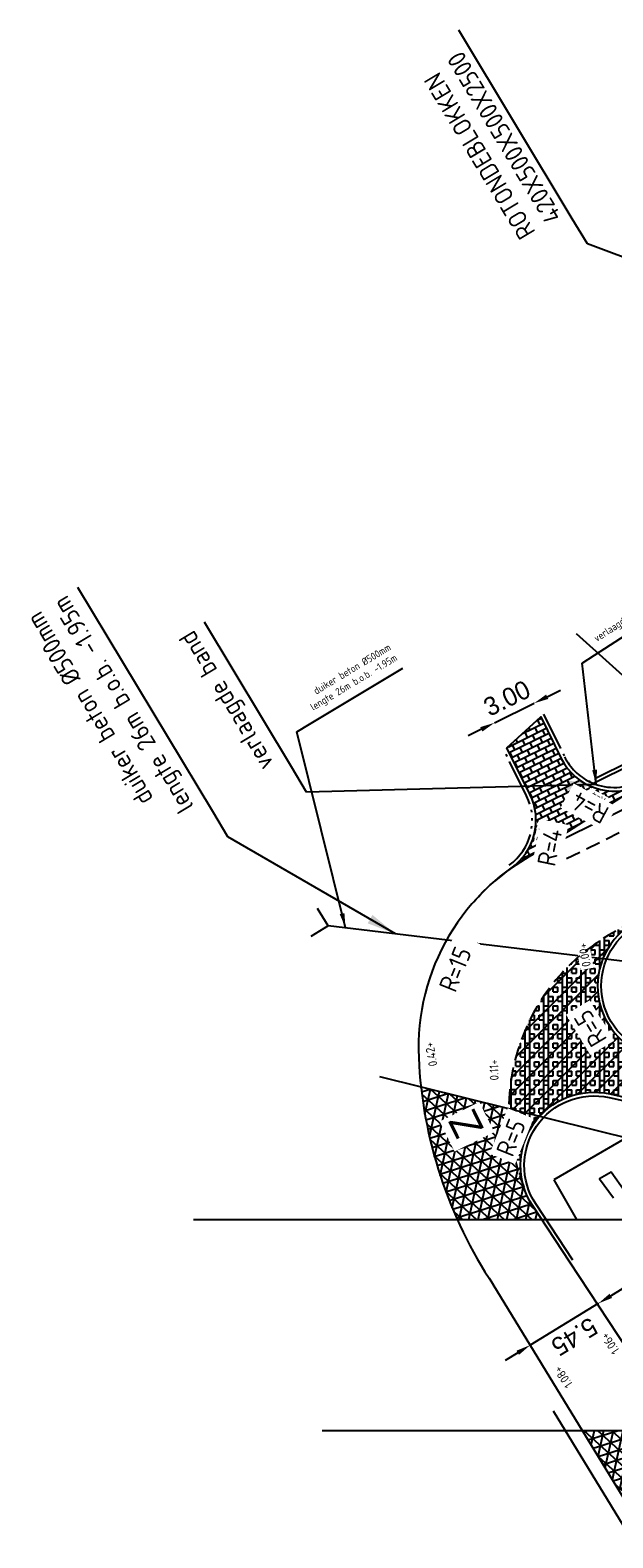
# Model space of a CAD drawing. Header units: metres. Extents: x 121793 to 127505, y 451003 to 453667.
# Tile 17 of 40: x 122106 to 122146, y 452543 to 452645. Entities that reach past the tile are written whole.
import ezdxf

# ---------------------------------------------------------------- set-up
doc = ezdxf.new("R2010")
doc.units = ezdxf.units.M
doc.header["$LTSCALE"] = 4
for name, pattern in [('DASHED2', [0.375, 0.25, -0.125]), ('ontwerpbestand sloot WK$0$STIPPELFIJN', [0.375, 0.25, -0.125]), ('PROFIEL', [3.8999999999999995, 3, -0.3, 0.3, -0.3]), ('STREEP-3X-PUNT', [1.1700000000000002, 0.65, -0.1, 0.04, -0.1, 0.04, -0.1, 0.04, -0.1]), ('STREEP-4X-PUNT', [1.3100000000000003, 0.65, -0.1, 0.04, -0.1, 0.04, -0.1, 0.04, -0.1, 0.04, -0.1])]:
    doc.linetypes.add(name, pattern=pattern)
for name, color, linetype in [('A-NW-SCHEIDING-LIJN', 2, 'DASHED2'), ('WEG-NW-ARCERING18', 1, 'Continuous'), ('WEG-NW-BAND 130_150x250mm', 7, 'STREEP-3X-PUNT'), ('WEG-NW-BAND-10_20', 7, 'STREEP-4X-PUNT'), ('WEG-NW-BAND-15_25', 7, 'FENCELINE1'), ('WEG-NW-BERM', 3, 'Continuous'), ('WEG-NW-HOOGTE ROTONDE', 4, 'Continuous'), ('WEG-NW-MARKERING', 7, 'ontwerpbestand sloot WK$0$STIPPELFIJN'), ('WEG-NW-RIOLERING TEKST 1 op 200', 7, 'Continuous'), ('WEG-NW-RIOOL DUIKER', 4, 'Continuous'), ('WEG-NW-VERHARDING', 42, 'Continuous'), ('WEG-NW-VERHARDINGSTYPE', 2, 'Continuous'), ('WEG-NW-WATERGANG', 5, 'Continuous'), ('WEG-NW-WERKGRENS', 10, 'PROFIEL'), ('WEG-XX-BEMATING25', 7, 'Continuous'), ('WEG-XX-HULPLIJNEN', 40, 'Continuous'), ('WEG-XX-TEKST 1 op 200', 7, 'Continuous'), ('WEG-XX-TEKST25', 7, 'Continuous'), ('WEG-XX-TEKST25 RADIUS', 7, 'Continuous'), ('WEG-XX-TEKST25 RADIUS 1 op 200', 7, 'Continuous')]:
    doc.layers.add(name, color=color, linetype=linetype)
doc.styles.add('DIMENSIE', font='provutr.shx')
doc.styles.add('ontwerpbestand sloot WK$0$50MM-500', font='provutr.shx', dxfattribs={"height": 2.5})
doc.styles.add('ontwerpbestand sloot WK$0$DIMENSIE', font='provutr.shx')
doc.styles.add('STANDAARD', font='isocp2.shx')
doc.linetypes.add('FENCELINE1', pattern='A,6.35,-2.54,[133,ltypeshp.shx,S=2.54,R=0,X=-2.54,Y=0],-2.54,25.4', length=36.83)
doc.dimstyles.new('ontwerpbestand sloot WK$0$WVV500', dxfattribs={"dimtxt": 1.25, "dimasz": 1, "dimexe": 0, "dimexo": 2, "dimgap": 0.5, "dimtad": 1, "dimzin": 0, "dimdsep": 46, "dimtxsty": 'ontwerpbestand sloot WK$0$DIMENSIE', "dimcen": 0, "dimdle": 1.25, "dimclrd": 256, "dimclre": 256, "dimclrt": 256, "dimaunit": 2, "dimadec": 0, "dimazin": 0, "dimtfac": 1, "dimtdec": 3, "dimtix": 1, "dimtmove": 2, "dimatfit": 3, "dimfxl": 0, "dimtolj": 1, "dimtzin": 0, "dimarcsym": 0})
doc.dimstyles.new('WVV500', dxfattribs={"dimtxt": 1.25, "dimasz": 1, "dimexe": 0, "dimexo": 2, "dimgap": 0.5, "dimtad": 1, "dimzin": 0, "dimdsep": 46, "dimtxsty": 'DIMENSIE', "dimcen": 0, "dimdle": 1.25, "dimclrd": 256, "dimclre": 256, "dimclrt": 256, "dimaunit": 2, "dimadec": 0, "dimazin": 0, "dimtfac": 1, "dimtdec": 3, "dimtix": 1, "dimtmove": 2, "dimatfit": 3, "dimfxl": 0, "dimtolj": 1, "dimtzin": 0, "dimarcsym": 0})
pattern_1 = [(257.6794, (122132.495604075, 452564.389984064), (0.6203752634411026, -0.1354973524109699), []), (317.6794, (122132.495604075, 452564.389984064), (0.427531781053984, 0.4695120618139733), []), (17.67939999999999, (122132.495604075, 452564.389984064), (-0.1928434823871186, 0.6050094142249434), [])]

# ---------------------------------------------------------------- blocks, each defined once
blk = doc.blocks.new('*D76')
at = {"layer": 'Defpoints', "color": 0, "linetype": 'Continuous', "transparency": 16777216}
for p in [(122141.0763421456, 452597.7624332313), (122138.3873879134, 452596.4321982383)]:
    blk.add_point(p, dxfattribs=at)
at = {"layer": 'WEG-XX-BEMATING25', "linetype": 'Continuous', "lineweight": -2, "transparency": 16777216}
for p, q in [((122141.0888883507, 452599.9923127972), (122141.9852064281, 452600.4357244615)), ((122137.503616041, 452598.2186661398), (122140.1925702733, 452599.5489011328)), ((122140.1895188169, 452599.5550693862), (122140.1925702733, 452599.5489011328)), ((122137.5005645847, 452598.2248343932), (122137.503616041, 452598.2186661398)), ((122136.6072979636, 452597.7752544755), (122135.7109798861, 452597.3318428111))]:
    blk.add_line(p, q, dxfattribs=at)
at = {"layer": 'WEG-XX-BEMATING25', "linetype": 'Continuous', "transparency": 16777216}
for points in [[(122141.0149864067, 452600.1416991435), (122141.1627902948, 452599.8429264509), (122140.1925702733, 452599.5489011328)], [(122136.5333960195, 452597.9246408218), (122136.6811999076, 452597.6258681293), (122137.503616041, 452598.2186661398)]]:
    blk.add_solid(points, dxfattribs=at)
at = {"layer": 'WEG-XX-BEMATING25', "linetype": 'Continuous', "transparency": 16777216, "insert": (122138.3491338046, 452599.8923865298), "char_height": 1.25, "attachment_point": 5, "rotation": 26.321762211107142, "style": 'ontwerpbestand sloot WK$0$DIMENSIE', "bg_fill": 3, "box_fill_scale": 1.1, "bg_fill_color": 256, "bg_fill_true_color": 13158600, "bg_fill_transparency": 0}
blk.add_mtext('\\A1;3.00', dxfattribs=at)
at = {"layer": 'Defpoints', "color": 0, "linetype": 'Continuous', "transparency": 16777216}
blk.add_point((122140.1925702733, 452599.5489011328), dxfattribs=at)
blk = doc.blocks.new('*D93')
at = {"layer": 'Defpoints', "color": 0, "linetype": 'Continuous', "transparency": 16777216}
for p in [(122145.6411842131, 452556.8970159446), (122139.9335063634, 452555.8228669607), (122141.009492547, 452554.0638392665)]:
    blk.add_point(p, dxfattribs=at)
at = {"layer": 'WEG-XX-BEMATING25', "linetype": 'Continuous', "lineweight": -2, "transparency": 16777216}
for p, q in [((122145.4182586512, 452559.1778554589), (122146.271319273, 452559.699667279)), ((122144.5975605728, 452558.6031371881), (122144.5651980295, 452558.6560436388)), ((122139.0804457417, 452555.3010551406), (122138.22738512, 452554.7792433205)), ((122139.9658689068, 452555.7699605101), (122139.9335063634, 452555.8228669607))]:
    blk.add_line(p, q, dxfattribs=at)
at = {"layer": 'WEG-XX-BEMATING25', "linetype": 'Continuous', "transparency": 16777216}
for points in [[(122145.3312900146, 452559.3200322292), (122145.5052272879, 452559.0356786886), (122144.5651980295, 452558.6560436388)], [(122138.993477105, 452555.4432319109), (122139.1674143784, 452555.1588783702), (122139.9335063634, 452555.8228669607)]]:
    blk.add_solid(points, dxfattribs=at)
at = {"layer": 'WEG-XX-BEMATING25', "linetype": 'Continuous', "transparency": 16777216, "insert": (122142.9418161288, 452556.3935797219), "char_height": 1.25, "attachment_point": 5, "rotation": 211.45386346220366, "style": 'ontwerpbestand sloot WK$0$DIMENSIE', "bg_fill": 3, "box_fill_scale": 1.1, "bg_fill_color": 256, "bg_fill_true_color": 13158600, "bg_fill_transparency": 0}
blk.add_mtext('\\A1;5.45', dxfattribs=at)
at = {"layer": 'WEG-XX-BEMATING25', "linetype": 'Continuous', "lineweight": -2, "transparency": 16777216}
blk.add_line((122144.5651980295, 452558.6560436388), (122139.9335063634, 452555.8228669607), dxfattribs=at)

msp = doc.modelspace()

# ---------------------------------------------------------------- hatches: boundary and pattern name
at = {"layer": 'WEG-NW-ARCERING18'}
h = msp.add_hatch(dxfattribs=at)
h.set_pattern_fill('BRICK', color=256, scale=0.06, angle=26.3217622, style=0)
h.set_pattern_definition([(26.3217622, (0, 0), (-0.1689398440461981, 0.3414971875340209), []), (116.3217622, (0, 0), (-0.6829943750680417, -0.3378796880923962), [0.3809999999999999, -0.3809999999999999]), (116.3217622, (0.3414971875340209, 0.1689398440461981), (-0.6829943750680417, -0.3378796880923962), [-0.3809999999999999, 0.3809999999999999])])
h.paths.add_polyline_path([(122147.4100415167, 452593.9803738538, -0.4142135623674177), (122142.0511225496, 452595.7919995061), (122140.6495270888, 452598.6252027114), (122138.3514729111, 452596.5047972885), (122139.9104175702, 452593.3535263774, -0.368680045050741), (122138.6405661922, 452588.318158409, -0.02200183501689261), (122139.7490549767, 452589.0338799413)])
h = msp.add_hatch(dxfattribs=at)
h.set_pattern_fill('ANSI31', color=256, scale=0.25, angle=359.9147, style=0)
h.set_pattern_definition([(44.91470000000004, (0, 0), (-0.560429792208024, 0.562100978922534), [])])
edge = h.paths.add_edge_path()
edge.add_arc((122152.3329014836, 452571.8272561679), 13.86265331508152, 112.1129413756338, 130.7094385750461)
edge.add_line((122143.2913561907, 452582.3355203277), (122144.8795356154, 452582.1448858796))
edge.add_arc((122149.5219175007, 452580.2879285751), 4.999999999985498, 118.7818922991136, 158.1985420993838, ccw=False)
edge = h.paths.add_edge_path()
edge.add_arc((122144.2777225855, 452568.0518994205), 4.999999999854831, 137.7509182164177, 196.8363971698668)
edge.add_arc((122152.3329014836, 452571.8272561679), 13.86265331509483, 130.709438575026, 202.1360910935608, ccw=False)
edge.add_line((122143.2913561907, 452582.3355203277), (122144.8795356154, 452582.1448858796))
edge.add_arc((122149.5219175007, 452580.287928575), 4.999999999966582, 158.1985420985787, 258.8666788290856)
edge.add_line((122148.5564544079, 452575.3820259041), (122149.2866405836, 452575.2383280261))
edge.add_line((122149.2866405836, 452575.2383280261), (122149.3780717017, 452572.041210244))
edge.add_line((122149.3780717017, 452572.041210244), (122145.3615069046, 452572.9330294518))
edge.add_arc((122144.2777240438, 452568.0519010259), 4.999999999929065, 77.4813980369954, 137.7509430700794)
h = msp.add_hatch(dxfattribs=at)
h.set_pattern_fill('NET3', color=256, scale=0.2, angle=257.6794, style=0)
h.set_pattern_definition(pattern_1)
h.paths.add_polyline_path([(122150.182250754, 452550.0067493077), (122143.4911889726, 452550.0067493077), (122147.1119490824, 452544.0875122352), (122152.0928573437, 452547.1077411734)])

# ---------------------------------------------------------------- linework, layer by layer
at = {"layer": 'WEG-NW-BAND 130_150x250mm', "flags": 128}
msp.add_lwpolyline([(122143.9451168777, 452594.2186954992, 0.2359695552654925), (122147.2979350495, 452594.2038335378, 9.322819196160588e-05), (122147.2992721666, 452594.2044947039), (122150.2519009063, 452595.6651704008, 0.2001604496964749), (122152.6527740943, 452598.423100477, -0.2001604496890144), (122157.07543523, 452603.5034979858), (122157.2630537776, 452603.5963135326, 0.2104368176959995), (122161.5296064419, 452608.6971095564), (122163.1752878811, 452614.3825965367, 0.2008321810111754), (122162.3305819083, 452623.02849832, -0.4068048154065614), (122164.9253488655, 452632.0883768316), (122165.5911917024, 452632.4688560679), (122164.9962704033, 452633.568589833)], format="xyb", dxfattribs=at)
at = {"layer": 'WEG-NW-BAND 130_150x250mm'}
msp.add_lwpolyline([(122140.8410316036, 452598.8019031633), (122142.275202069, 452595.9028524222, 0.1665842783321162), (122144.0014903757, 452594.190799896)], format="xyb", dxfattribs=at)
at = {"layer": 'WEG-NW-BAND-10_20', "flags": 128}
msp.add_lwpolyline([(122165.0934054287, 452633.9120325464), (122164.1811439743, 452633.390743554, 0.4068048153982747), (122161.0097621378, 452622.3175587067, -0.201164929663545), (122161.7381588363, 452614.8125263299), (122160.0887520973, 452609.1141692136, -0.210436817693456), (122156.597936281, 452604.9407906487), (122156.4103177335, 452604.847975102, 0.2001604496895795), (122151.2294861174, 452598.8966523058, -0.2001604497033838), (122149.5867834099, 452597.0096475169), (122143.9451168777, 452594.2186954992)], format="xyb", dxfattribs=at)
at = {"layer": 'WEG-NW-BERM', "flags": 128}
for points in [[(122146.407, 452569.896), (122141.5323869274, 452567.0755263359)], [(122141.5323869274, 452567.0755263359), (122143.0862541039, 452564.389984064)]]:
    msp.add_lwpolyline(points, dxfattribs=at)
at = {"layer": 'WEG-NW-MARKERING', "flags": 128}
msp.add_lwpolyline([(122154.0664485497, 452594.7072681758), (122141.2486548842, 452588.3662611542)], dxfattribs=at)
at = {"layer": 'WEG-NW-RIOOL DUIKER', "flags": 128}
for points in [[(122126.1765586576, 452584.3898662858), (122125.4522128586, 452585.5751323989)], [(122126.1765586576, 452584.3898662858), (122124.9912925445, 452583.6655204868)]]:
    msp.add_lwpolyline(points, dxfattribs=at)
at = {"layer": 'WEG-NW-VERHARDING'}
msp.add_line((122160.5614051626, 452599.3707237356), (122140.6722197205, 452589.5314746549), dxfattribs=at)
at = {"layer": 'WEG-NW-VERHARDING', "linetype": 'Continuous'}
for p, q in [((122152.0928573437, 452547.1077411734), (122142.6268223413, 452561.470777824)), ((122147.1119490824, 452544.0875122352), (122137.4129889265, 452559.9434217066))]:
    msp.add_line(p, q, dxfattribs=at)
at = {"layer": 'WEG-NW-VERHARDING', "linetype": 'Continuous', "flags": 128}
msp.add_lwpolyline([(122165.2174395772, 452633.694971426), (122164.3051781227, 452633.1736824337, 0.4068048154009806), (122161.2298987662, 452622.4360486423, -0.2011043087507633), (122161.9776613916, 452614.7408058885), (122160.3288944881, 452609.0446592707, -0.2104368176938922), (122156.7087891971, 452604.7167111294), (122156.5211706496, 452604.6238955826, 0.2001604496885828), (122151.4667007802, 452598.817727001, -0.2001604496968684), (122149.6976363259, 452596.7855679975), (122144.239638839, 452594.0854776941)], format="xyb", dxfattribs=at)
at = {"layer": 'WEG-NW-VERHARDING'}
msp.add_lwpolyline([(122147.6855095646, 452584.9681108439, 0.01073475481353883), (122147.1145339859, 452584.6702230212, 0.7007590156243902), (122148.5564544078, 452575.3820259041), (122151.3438546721, 452574.8334760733, 0.08875497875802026), (122157.6030407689, 452575.5553313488), (122159.8208460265, 452576.6176098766, 0.4197077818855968), (122160.2825021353, 452577.9682820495), (122158.5582085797, 452581.4017243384, -0.3201550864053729), (122194.7277685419, 452572.1101905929), (122191.7407330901, 452569.6271134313, 0.3532298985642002)], format="xyb", dxfattribs=at)
for centre, radius, start, end in [((122147.3233946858, 452576.0867034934), 15, 116.3217622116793, 182.6258342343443), ((122162.6523233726, 452576.7897121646), 30.34504087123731, 182.6258342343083, 213.721594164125)]:
    msp.add_arc(centre, radius, start, end, dxfattribs=at)
at = {"layer": 'WEG-NW-WATERGANG'}
msp.add_lwpolyline([(122146.3842353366, 452566.2982112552), (122145.4433804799, 452567.6054529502), (122144.661276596, 452567.1529240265), (122145.6127102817, 452565.8518032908)], dxfattribs=at)
at = {"layer": 'WEG-XX-HULPLIJNEN', "flags": 128}
for points in [[(122143.0602150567, 452604.3048481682), (122169.3672589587, 452580.6378808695)], [(122129.6729482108, 452574.1130357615), (122147.0515135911, 452569.8107040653)], [(122117.0034584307, 452564.389984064), (122155.4824229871, 452564.389984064)], [(122125.7724730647, 452550.0067493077), (122164.2514376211, 452550.0067493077)]]:
    msp.add_lwpolyline(points, dxfattribs=at)

# ---------------------------------------------------------------- texts
at = {"layer": 'WEG-NW-RIOLERING TEKST 1 op 200', "insert": (122131.0103219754, 452602.3769170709), "char_height": 0.5, "attachment_point": 9, "rotation": 31.031676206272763, "style": 'STANDAARD'}
msp.add_mtext('duiker beton %%C500mm^Jlengte 26m b.o.b. -1.95m', dxfattribs=at)
at = {"layer": 'WEG-XX-TEKST 1 op 200', "insert": (122148.1476639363, 452605.9172654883), "char_height": 0.5, "attachment_point": 9, "rotation": 32.99223349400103, "style": 'STANDAARD'}
msp.add_mtext('verlaagde band', dxfattribs=at)
at = {"layer": 'WEG-XX-TEKST25', "char_height": 1.25, "rotation": 121.03167620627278, "style": 'STANDAARD'}
for s, insert, attachment_point in [('ROTONDEBLOKKEN\\P420X500X500X2500', (122142.1131427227, 452632.7206731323), 7), ('duiker beton %%C500mm^Jlengte 26m b.o.b. -1.95m', (122108.693237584, 452607.1811299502), 9), ('verlaagde band', (122117.3181797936, 452604.8050117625), 9)]:
    msp.add_mtext(s, dxfattribs=dict(at, insert=insert, attachment_point=attachment_point))

# ---------------------------------------------------------------- leaders
at = {"layer": 'WEG-NW-RIOLERING TEKST 1 op 200', "annotation_type": 0, "has_hookline": 1, "hookline_direction": 0, "text_width": 6.930224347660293, "horizontal_direction": (0.8568824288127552, 0.5155118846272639, 0)}
msp.add_leader([(122127.3602098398, 452584.2477887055), (122124.0443668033, 452597.6025950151), (122124.9012492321, 452598.1181068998)], dimstyle='WVV500', override={"dimasz": 1}, dxfattribs=at)
at = {"layer": 'WEG-XX-TEKST 1 op 200', "annotation_type": 0, "has_hookline": 1, "hookline_direction": 0, "text_width": 4.400000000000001, "horizontal_direction": (0.8387443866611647, 0.5445253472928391, 0)}
msp.add_leader([(122144.4347830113, 452594.0133752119), (122143.4713347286, 452602.2851937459), (122144.3100791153, 452602.8297190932)], dimstyle='WVV500', override={"dimasz": 1}, dxfattribs=at)
at = {"layer": 'WEG-XX-TEKST25', "annotation_type": 0, "has_hookline": 1, "hookline_direction": 0, "horizontal_direction": (-0.515511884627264, 0.8568824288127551, 0)}
for points, text_width in [([(122178.6064660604, 452617.8543216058), (122143.8303636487, 452630.8362230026), (122142.7993398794, 452632.5499878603)], 14.50098425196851), ([(122130.755062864, 452583.8402932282), (122119.3419910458, 452590.4507111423), (122118.3109672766, 452592.1644759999)], 17.32556086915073)]:
    msp.add_leader(points, dimstyle='WVV500', override={"dimasz": 2}, dxfattribs=dict(at, text_width=text_width))

# ---------------------------------------------------------------- next in the draw order: texts
at = {"layer": 'WEG-NW-HOOGTE ROTONDE', "attachment_point": 1, "style": 'STANDAARD', "bg_fill": 3, "box_fill_scale": 1.25, "bg_fill_color": 256, "bg_fill_transparency": 0}
for s, insert, char_height, width, rotation in [('0.42+', (122133.0332592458, 452574.7687500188), 0.6, 1.829177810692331, 100.14469492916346), ('0.11+', (122137.1840589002, 452573.847025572), 0.5999999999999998, 1.82917781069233, 91.40027592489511)]:
    msp.add_mtext(s, dxfattribs=dict(at, insert=insert, char_height=char_height, width=width, rotation=rotation))
at = {"layer": 'WEG-XX-TEKST25 RADIUS 1 op 200', "char_height": 0.5, "attachment_point": 1, "style": 'STANDAARD', "bg_fill": 3, "box_fill_scale": 1.25, "bg_fill_color": 256, "bg_fill_transparency": 0}
for s, insert, width, rotation in [('R=4', (122140.3316248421, 452590.1781487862), 1.213504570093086, 78.33109500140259), ('R=15', (122133.6770597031, 452580.2395474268), 1.418056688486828, 68.12292054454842), ('R=5', (122138.4635111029, 452569.2098407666), 1.062353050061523, 68.12292054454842)]:
    msp.add_mtext(s, dxfattribs=dict(at, insert=insert, width=width, rotation=rotation))

# ---------------------------------------------------------------- next in the draw order: hatches: boundary and pattern name
at = {"layer": 'WEG-NW-ARCERING18'}
h = msp.add_hatch(dxfattribs=at)
h.set_pattern_fill('BOX', color=256, scale=0.05, angle=359.9147, style=0)
h.set_pattern_definition([(89.91470000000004, (122144.6826523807, 452583.0618400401), (-1.269998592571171, 0.001890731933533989), []), (89.91470000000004, (122145.0001520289, 452583.0613673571), (-1.269998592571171, 0.001890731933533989), []), (359.9147, (122144.6826523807, 452583.0618400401), (0.001890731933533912, 1.269998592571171), [-0.3174999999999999, 0.3174999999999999]), (359.9147, (122144.6831250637, 452583.3793396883), (0.001890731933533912, 1.269998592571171), [-0.3174999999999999, 0.3174999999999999]), (359.9147, (122144.6835977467, 452583.6968393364), (0.001890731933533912, 1.269998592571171), [0.3174999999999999, -0.3174999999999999]), (359.9147, (122144.6840704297, 452584.0143389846), (0.001890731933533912, 1.269998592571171), [0.3174999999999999, -0.3174999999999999]), (89.91470000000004, (122145.317651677, 452583.0608946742), (-1.269998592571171, 0.001890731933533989), [0.3174999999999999, -0.3174999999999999]), (89.91470000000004, (122145.6351513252, 452583.0604219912), (-1.269998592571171, 0.001890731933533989), [0.3174999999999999, -0.3174999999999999])])
edge = h.paths.add_edge_path()
edge.add_arc((122152.3329014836, 452571.8272561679), 13.86265331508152, 112.1129413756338, 130.7094385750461)
edge.add_line((122143.2913561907, 452582.3355203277), (122144.8795356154, 452582.1448858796))
edge.add_arc((122149.5219175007, 452580.2879285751), 4.999999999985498, 118.7818922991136, 158.1985420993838, ccw=False)
edge = h.paths.add_edge_path()
edge.add_arc((122144.2777225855, 452568.0518994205), 4.999999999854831, 137.7509182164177, 196.8363971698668)
edge.add_arc((122152.3329014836, 452571.8272561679), 13.86265331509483, 130.709438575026, 202.1360910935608, ccw=False)
edge.add_line((122143.2913561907, 452582.3355203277), (122144.8795356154, 452582.1448858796))
edge.add_arc((122149.5219175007, 452580.287928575), 4.999999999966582, 158.1985420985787, 258.8666788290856)
edge.add_line((122148.5564544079, 452575.3820259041), (122149.2866405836, 452575.2383280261))
edge.add_line((122149.2866405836, 452575.2383280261), (122149.3780717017, 452572.041210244))
edge.add_line((122149.3780717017, 452572.041210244), (122145.3615069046, 452572.9330294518))
edge.add_arc((122144.2777240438, 452568.0519010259), 4.999999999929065, 77.4813980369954, 137.7509430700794)
h = msp.add_hatch(dxfattribs=at)
h.set_pattern_fill('NET3', color=256, scale=0.2, angle=257.6794, style=0)
h.set_pattern_definition(pattern_1)
h.paths.add_polyline_path([(122138.4706670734, 452571.9350248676), (122132.495604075, 452573.4142437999, 0.07752465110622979), (122134.9563263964, 452564.389984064), (122140.7029040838, 452564.389984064), (122140.102864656, 452565.3004379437, -0.0723407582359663), (122139.4920516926, 452566.6036813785, -0.09885090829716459)])
h.paths.add_polyline_path([(122138.9929444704, 452568.8625555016), (122139.447801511, 452569.9953571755), (122138.7789925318, 452570.263905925), (122138.3241354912, 452569.1311042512)], flags=25)

# ---------------------------------------------------------------- next in the draw order: linework, layer by layer
at = {"layer": 'WEG-NW-BAND 130_150x250mm'}
msp.add_lwpolyline([(122138.4958523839, 452588.5220159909, 0.3686800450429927), (122139.6863380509, 452593.2426734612), (122138.1599683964, 452596.3280968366)], format="xyb", dxfattribs=at)
at = {"layer": 'WEG-NW-BAND-15_25', "ltscale": 0.01}
msp.add_lwpolyline([(122142.8355653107, 452561.6083509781), (122140.3116076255, 452565.4380110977, -0.6739099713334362), (122145.3073177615, 452572.6889730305), (122149.9418679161, 452571.6599392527, -0.2583747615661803), (122154.1145809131, 452567.96920576), (122154.7029729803, 452566.3107259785, -0.2311596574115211), (122154.4902950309, 452565.6888817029), (122150.4767624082, 452563.3359771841, 0.2282517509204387), (122159.1487182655, 452554.1026800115, 0.2282517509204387)], format="xyb", dxfattribs=at)
at = {"layer": 'WEG-NW-RIOOL DUIKER', "flags": 128}
msp.add_lwpolyline([(122151.3128792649, 452581.3726702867), (122126.1765586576, 452584.3898662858)], dxfattribs=at)
at = {"layer": 'WEG-NW-VERHARDING'}
for points in [[(122135.9437462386, 452585.8592978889, -0.06105167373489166), (122138.6405661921, 452588.318158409, 0.3686800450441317), (122139.9104175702, 452593.3535263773), (122138.3514729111, 452596.5047972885), (122140.6495270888, 452598.6252027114), (122142.0511225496, 452595.7919995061, 0.4142135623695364), (122147.4100415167, 452593.9803738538), (122150.3627538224, 452595.4410908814)], [(122142.6268223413, 452561.470777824), (122140.1028646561, 452565.3004379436, -0.6739099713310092), (122145.3615069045, 452572.9330294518), (122149.9960570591, 452571.903995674, -0.2583747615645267), (122154.3501923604, 452568.0527955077), (122154.9469940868, 452566.3706117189, -0.2479919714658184), (122154.6425323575, 452565.4883366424), (122150.776304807, 452563.2217886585, 0.2246074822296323), (122159.2386380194, 452554.3359490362, -0.2246074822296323)]]:
    msp.add_lwpolyline(points, format="xyb", dxfattribs=at)
at = {"layer": 'WEG-NW-VERHARDING', "flags": 128}
msp.add_lwpolyline([(122147.4100415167, 452593.9803738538), (122138.6405661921, 452588.318158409)], dxfattribs=at)

# ---------------------------------------------------------------- next in the draw order: texts
at = {"layer": 'WEG-NW-HOOGTE ROTONDE', "width": 1.829177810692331, "attachment_point": 1, "style": 'STANDAARD', "bg_fill": 3, "box_fill_scale": 1.25, "bg_fill_color": 256, "bg_fill_transparency": 0}
for s, insert, char_height, rotation in [('0.00+', (122143.4813469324, 452581.5472313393), 0.6, 100.14469492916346), ('1.06+', (122145.5605343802, 452555.1247482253), 0.5999999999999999, 124.28278615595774), ('1.08+', (122142.374186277, 452552.8257173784), 0.5999999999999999, 124.28278615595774)]:
    msp.add_mtext(s, dxfattribs=dict(at, insert=insert, char_height=char_height, rotation=rotation))
at = {"layer": 'WEG-NW-VERHARDINGSTYPE', "insert": (122135.0100166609, 452569.6808288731), "char_height": 2, "width": 1.28012759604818, "attachment_point": 1, "rotation": 116.16315213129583, "style": 'ontwerpbestand sloot WK$0$50MM-500', "bg_fill": 3, "box_fill_scale": 1.25, "bg_fill_color": 256, "bg_fill_transparency": 0}
msp.add_mtext('Z', dxfattribs=at)
at = {"layer": 'WEG-XX-TEKST25 RADIUS', "char_height": 1.249999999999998, "attachment_point": 1, "style": 'STANDAARD', "bg_fill": 3, "box_fill_scale": 1.25, "bg_fill_color": 256, "bg_fill_transparency": 0}
for s, insert, width, rotation in [('R=4', (122140.390642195, 452588.6216475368), 2.698489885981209, 78.33109500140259), ('R=15', (122133.6770597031, 452580.2395474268), 3.438469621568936, 68.12292054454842)]:
    msp.add_mtext(s, dxfattribs=dict(at, insert=insert, width=width, rotation=rotation))
at = {"layer": 'WEG-XX-TEKST25 RADIUS 1 op 200', "insert": (122144.8772184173, 452592.6148860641), "char_height": 0.5, "width": 1.182369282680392, "attachment_point": 1, "rotation": 151.60691928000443, "style": 'STANDAARD', "bg_fill": 3, "box_fill_scale": 1.25, "bg_fill_color": 256, "bg_fill_transparency": 0}
msp.add_mtext('R=4', dxfattribs=at)

# ---------------------------------------------------------------- next in the draw order: dimensions: what is measured, and where the dimension line sits
at = {"layer": 'WEG-XX-BEMATING25', "linetype": 'Continuous'}
dim = msp.add_aligned_dim(p1=(122138.3873879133, 452596.4321982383), p2=(122141.0763421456, 452597.7624332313), distance=1.9931182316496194, dimstyle='ontwerpbestand sloot WK$0$WVV500', override={"dimtfill": 1}, dxfattribs=at)
dim.commit()
dim.dimension.update_dxf_attribs({"geometry": '*D76', "text_midpoint": (122138.3491338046, 452599.8923865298)})

# ---------------------------------------------------------------- next in the draw order: linework, layer by layer
at = {"layer": 'A-NW-SCHEIDING-LIJN', "flags": 128}
msp.add_lwpolyline([(122147.1145339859, 452584.6702230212, 0.4143323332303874), (122139.4920516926, 452566.6036813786, -24.92447296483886)], format="xyb", dxfattribs=at)

# ---------------------------------------------------------------- next in the draw order: dimensions: what is measured, and where the dimension line sits
at = {"layer": 'WEG-XX-BEMATING25', "linetype": 'Continuous'}
dim = msp.add_linear_dim(base=(122139.9335063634, 452555.8228669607), p1=(122145.6411842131, 452556.8970159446), p2=(122141.009492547, 452554.0638392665), angle=211.45386346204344, text='5.45', dimstyle='ontwerpbestand sloot WK$0$WVV500', override={"dimtfill": 1}, dxfattribs=at)
dim.commit()
dim.dimension.update_dxf_attribs({"geometry": '*D93', "text_midpoint": (122142.9418161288, 452556.3935797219), "dimtype": 161})

# ---------------------------------------------------------------- next in the draw order: leaders
at = {"layer": 'WEG-XX-TEKST25', "annotation_type": 0, "has_hookline": 1, "hookline_direction": 0, "text_width": 11, "horizontal_direction": (-0.515511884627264, 0.8568824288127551, 0)}
msp.add_leader([(122144.4347830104, 452594.0133752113), (122124.7060314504, 452593.4948549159), (122123.6750076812, 452595.2086197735)], dimstyle='WVV500', override={"dimasz": 2}, dxfattribs=at)

# ---------------------------------------------------------------- next in the draw order: linework, layer by layer
at = {"layer": 'WEG-NW-WERKGRENS', "flags": 128}
msp.add_lwpolyline([(122148.19481172, 452554.8395521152), (122153.4970097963, 452546.7944027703), (122146.7925237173, 452542.6933107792), (122141.4094083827, 452551.4936551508)], dxfattribs=at)

# ---------------------------------------------------------------- next in the draw order: texts
at = {"layer": 'WEG-XX-TEKST25 RADIUS', "char_height": 1.249999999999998, "attachment_point": 1, "style": 'STANDAARD', "bg_fill": 3, "box_fill_scale": 1.25, "bg_fill_color": 256, "bg_fill_transparency": 0}
for s, insert, width, rotation in [('R=4', (122144.7990849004, 452591.280379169), 2.698489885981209, 151.60691928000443), ('R=5', (122137.5724245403, 452569.0314055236), 2.713224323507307, 68.12292054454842)]:
    msp.add_mtext(s, dxfattribs=dict(at, insert=insert, width=width, rotation=rotation))
at = {"layer": 'WEG-XX-TEKST25 RADIUS 1 op 200', "insert": (122144.8646509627, 452576.691192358), "char_height": 0.5, "width": 0.9742313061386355, "attachment_point": 1, "rotation": 120.98804141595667, "style": 'STANDAARD', "bg_fill": 3, "box_fill_scale": 1.25, "bg_fill_color": 256, "bg_fill_transparency": 0}
msp.add_mtext('R=5', dxfattribs=at)

# ---------------------------------------------------------------- next in the draw order: texts
at = {"layer": 'WEG-XX-TEKST25 RADIUS', "insert": (122144.137911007, 452576.0094714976), "char_height": 1.249999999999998, "width": 2.594701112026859, "attachment_point": 1, "rotation": 120.98804141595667, "style": 'STANDAARD', "bg_fill": 3, "box_fill_scale": 1.25, "bg_fill_color": 256, "bg_fill_transparency": 0}
msp.add_mtext('R=5', dxfattribs=at)

# ---------------------------------------------------------------- next in the draw order: linework, layer by layer
at = {"layer": 'WEG-NW-BAND-15_25', "ltscale": 0.01}
msp.add_lwpolyline([(122192.8038521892, 452563.3771857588, 0.2798415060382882), (122192.0173398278, 452568.1424812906), (122191.8414433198, 452568.3361310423, -0.4493647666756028), (122191.9261545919, 452569.4561520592), (122195.0802622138, 452572.0781137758, 0.3246439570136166), (122158.2116607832, 452581.5347222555), (122160.0590927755, 452577.8560846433, -0.4197077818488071), (122159.7128506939, 452576.8430805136), (122157.5125962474, 452575.7892084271, -0.08824354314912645), (122151.3758467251, 452575.0819752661), (122148.6047275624, 452575.6273210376, -0.700759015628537), (122147.2349031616, 452584.4511082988, -0.01073475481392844), (122147.7963624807, 452584.7440313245, 0.01073475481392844)], format="xyb", dxfattribs=at)

doc.saveas('drawing.dxf')
